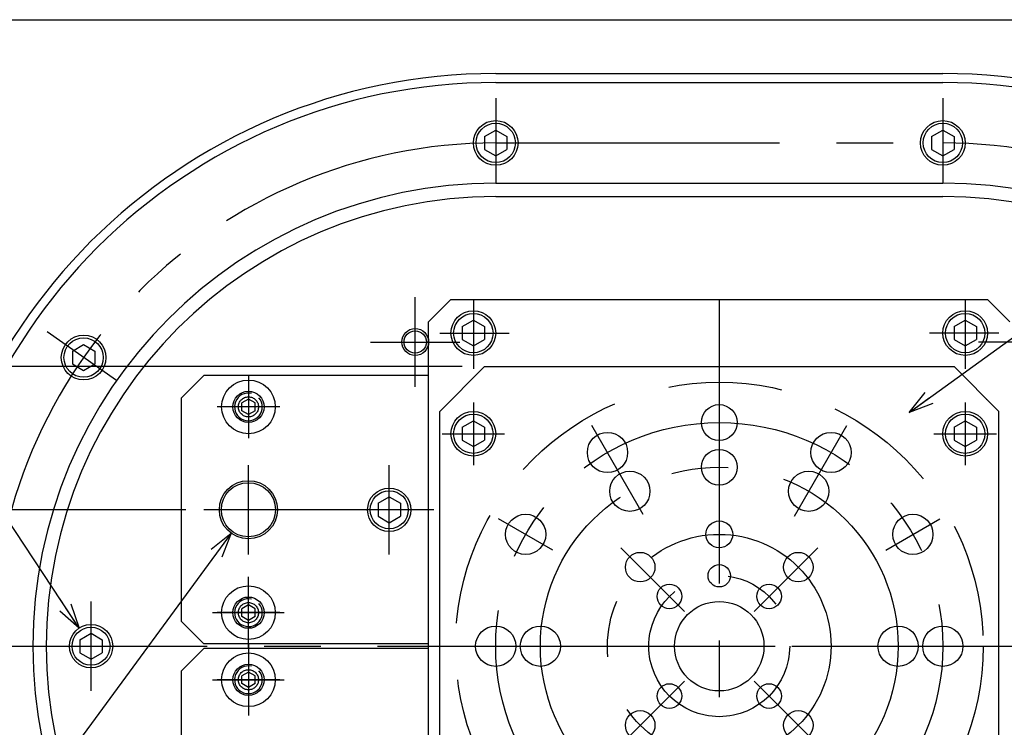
# Model space of a CAD drawing. Extents: x 0 to 564, y 0 to 400.
# Tile 14 of 20: x 96 to 206, y 321 to 400. Entities that reach past the tile are written whole.
import ezdxf

# ---------------------------------------------------------------- set-up
doc = ezdxf.new("R2010")
doc.units = 0
doc.linetypes.add('CENTER', pattern=[50.8, 31.75, -6.35, 6.35, -6.35])
doc.linetypes.add('DASHED', pattern=[19.05, 12.7, -6.35])
doc.layers.get('0').update_dxf_attribs({"linetype": 'CONTINUOUS'})
doc.layers.get('DEFPOINTS').update_dxf_attribs({"linetype": 'CONTINUOUS'})
for name, color, linetype in [('BASE', 10, 'CONTINUOUS'), ('BODY', 130, 'CONTINUOUS'), ('CVZ', 130, 'CONTINUOUS'), ('FL-AORB', 130, 'CONTINUOUS'), ('寸法線', 11, 'CONTINUOUS'), ('機械要素部品', 100, 'CONTINUOUS')]:
    doc.layers.add(name, color=color, linetype=linetype)
doc.styles.add('MX_DIMTXSTY_2', font='txt.sh', dxfattribs={"width": 0.95, "bigfont": 'extfont'})
doc.styles.add('MX_DIMTXSTY_4', font='txt.sh', dxfattribs={"width": 1.2, "bigfont": 'extfont'})
doc.styles.add('MX_DIMTXSTY_5', font='txt.sh', dxfattribs={"width": 1.1, "bigfont": 'extfont'})
doc.styles.add('MX_NOTE_STANDARD', font='txt.sh', dxfattribs={"bigfont": 'extfont'})
doc.dimstyles.new('MX_DIMSTYLE_P', dxfattribs={"dimtxt": 2.5, "dimasz": 2.5, "dimexe": 1, "dimexo": 1, "dimgap": 1, "dimtad": 1, "dimlfac": 2, "dimdsep": 46, "dimtxsty": 'MX_NOTE_STANDARD', "dimblk1": 'OPEN30', "dimblk2": 'OPEN30', "dimsah": 1, "dimcen": 2.5, "dimadec": 0, "dimazin": 0, "dimtfac": 1, "dimtmove": 0, "dimatfit": 3, "dimldrblk": 'OPEN30', "dimfxl": 1, "dimtzin": 0, "dimarcsym": 0})
doc.dimstyles.new('MXDIMSTYLE', dxfattribs={"dimtxt": 2.5, "dimasz": 2.5, "dimexe": 1, "dimexo": 1, "dimgap": 1, "dimtad": 1, "dimdsep": 46, "dimtxsty": 'MX_NOTE_STANDARD', "dimblk1": 'OPEN30', "dimblk2": 'OPEN30', "dimsah": 1, "dimcen": 2.5, "dimadec": 0, "dimazin": 0, "dimtfac": 1, "dimtmove": 0, "dimatfit": 3, "dimldrblk": 'OPEN30', "dimfxl": 1, "dimtzin": 0, "dimarcsym": 0})

# ---------------------------------------------------------------- blocks, each defined once
blk = doc.blocks.new('_OPEN30')
at = {"color": 0, "linetype": 'ByBlock', "lineweight": -2}
for p, q in [((-1, 0.267949), (0, 0)), ((0, 0), (-1, -0.267949)), ((0, 0), (-1, 0))]:
    blk.add_line(p, q, dxfattribs=at)
blk = doc.blocks.new('*D34')
at = {"color": 21, "linetype": 'CONTINUOUS'}
for p, q in [((114.543305, 345.227746), (71.435192, 345.227746)), ((72.435192, 314.727746), (72.435192, 345.227746)), ((114.543305, 314.727746), (71.435192, 314.727746))]:
    blk.add_line(p, q, dxfattribs=at)
at = {"layer": 'DEFPOINTS', "color": 0, "linetype": 'CONTINUOUS'}
for p in [(72.435192, 345.227746), (116.543305, 345.227746), (116.543305, 314.727746)]:
    blk.add_point(p, dxfattribs=at)
at = {"color": 21, "linetype": 'CONTINUOUS', "xscale": 2.77, "yscale": 2.77, "zscale": 2.77}
for p, rotation in [((72.435192, 345.227746), 90), ((72.435192, 314.727746), 270)]:
    blk.add_blockref('_OPEN30', p, dxfattribs=dict(at, rotation=rotation))
at = {"color": 21, "linetype": 'CONTINUOUS', "insert": (69.685192, 329.977746), "char_height": 3.5, "attachment_point": 5, "rotation": 90, "line_spacing_factor": 0.72, "style": 'MX_DIMTXSTY_4'}
blk.add_mtext('\\A1;61', dxfattribs=at)
blk = doc.blocks.new('*D36')
at = {"color": 21, "linetype": 'CONTINUOUS'}
for p, q in [((238.3485, 363.814605), (250.233415, 374.085226)), ((250.233415, 374.085226), (270.826034, 374.085226)), ((238.3485, 363.814605), (241.374988, 366.430014))]:
    blk.add_line(p, q, dxfattribs=at)
at = {"layer": 'DEFPOINTS', "color": 0, "linetype": 'CONTINUOUS'}
for p in [(238.3485, 363.814605), (199.193302, 329.977746)]:
    blk.add_point(p, dxfattribs=at)
at = {"color": 21, "linetype": 'CONTINUOUS', "xscale": 2.77, "yscale": 2.77, "zscale": 2.77, "rotation": 220.832686}
blk.add_blockref('_OPEN30', (238.3485, 363.814605), dxfattribs=at)
at = {"color": 21, "linetype": 'CONTINUOUS', "insert": (260.326034, 376.835226), "char_height": 3.5, "attachment_point": 5, "line_spacing_factor": 0.72, "style": 'MX_DIMTXSTY_4'}
blk.add_mtext('\\A1;Ｒ103.5', dxfattribs=at)
blk = doc.blocks.new('*D42')
at = {"color": 21, "linetype": 'CONTINUOUS'}
for p, q in [((79.335647, 367.281433), (55.373269, 367.281433)), ((102.607993, 332.001992), (79.335647, 367.281433)), ((102.607993, 332.001992), (100.405421, 335.340956))]:
    blk.add_line(p, q, dxfattribs=at)
at = {"layer": 'DEFPOINTS', "color": 0, "linetype": 'CONTINUOUS'}
for p in [(102.607993, 332.001992), (105.278612, 327.953499)]:
    blk.add_point(p, dxfattribs=at)
at = {"color": 21, "linetype": 'CONTINUOUS', "xscale": 2.77, "yscale": 2.77, "zscale": 2.77, "rotation": 303.411138}
blk.add_blockref('_OPEN30', (102.607993, 332.001992), dxfattribs=at)
at = {"color": 21, "linetype": 'CONTINUOUS', "insert": (67.623269, 370.031433), "char_height": 3.5, "attachment_point": 5, "line_spacing_factor": 0.72, "style": 'MX_DIMTXSTY_2'}
blk.add_mtext('\\A1;R1/8プラグ', dxfattribs=at)
blk = doc.blocks.new('_NONE')
at = {"color": 0, "linetype": 'ByBlock', "lineweight": -2}
blk.add_circle((0, 0), 0.25, dxfattribs=at)
blk = doc.blocks.new('*D44')
at = {"color": 21, "linetype": 'CONTINUOUS'}
for p, q in [((145.443298, 361.227746), (65.853591, 361.227746)), ((66.853591, 298.727746), (66.853591, 361.227746)), ((145.443298, 298.727746), (65.853591, 298.727746))]:
    blk.add_line(p, q, dxfattribs=at)
at = {"layer": 'DEFPOINTS', "color": 0, "linetype": 'CONTINUOUS'}
for p in [(66.853591, 361.227746), (147.943298, 361.227746), (147.943298, 298.727746)]:
    blk.add_point(p, dxfattribs=at)
at = {"color": 21, "linetype": 'CONTINUOUS', "xscale": 2.77, "yscale": 2.77, "zscale": 2.77}
for p, rotation in [((66.853591, 361.227746), 90), ((66.853591, 298.727746), 270)]:
    blk.add_blockref('_OPEN30', p, dxfattribs=dict(at, rotation=rotation))
at = {"color": 21, "linetype": 'CONTINUOUS', "insert": (64.103591, 329.977746), "char_height": 3.5, "attachment_point": 5, "rotation": 90, "line_spacing_factor": 0.72, "style": 'MX_DIMTXSTY_5'}
blk.add_mtext('\\A1;125', dxfattribs=at)

msp = doc.modelspace()

# ---------------------------------------------------------------- linework, layer by layer
at = {"layer": 'BASE', "color": 10, "linetype": 'CONTINUOUS'}
for p, q in [((144.1933, 368.7277), (141.6933, 366.2277)), ((144.1933, 368.7277), (204.1933, 368.7277)), ((204.1933, 368.7277), (206.6933, 366.2277)), ((141.6933, 293.7277), (141.6933, 366.2277))]:
    msp.add_line(p, q, dxfattribs=at)
at = {"layer": 'BASE', "color": 20, "linetype": 'CENTER'}
for p, q in [((146.6933, 368.7277), (146.6933, 360.9777)), ((201.6933, 368.7277), (201.6933, 360.9777)), ((142.9433, 364.9777), (150.6933, 364.9777)), ((205.4433, 364.9777), (197.6933, 364.9777)), ((146.6933, 357.2277), (146.6933, 350.2277)), ((201.6933, 357.2277), (201.6933, 350.2277)), ((143.1933, 353.7277), (150.1933, 353.7277)), ((198.1933, 353.7277), (205.1933, 353.7277))]:
    msp.add_line(p, q, dxfattribs=at)
at = {"layer": 'BASE', "color": 20, "linetype": 'DASHED'}
msp.add_circle((174.1933, 329.9777), 29.5, dxfattribs=at)
at = {"layer": 'BODY', "color": 130, "linetype": 'CONTINUOUS'}
for p, q in [((149.1933, 393.9777), (199.1933, 393.9777)), ((149.1933, 392.9777), (199.1933, 392.9777)), ((149.1933, 381.7277), (199.1933, 381.7277)), ((149.1933, 380.2277), (199.1933, 380.2277))]:
    msp.add_line(p, q, dxfattribs=at)
at = {"layer": 'BODY', "color": 140, "linetype": 'CENTER'}
for p, q in [((149.1933, 391.2277), (149.1933, 381.7277)), ((199.1933, 391.2277), (199.1933, 381.7277)), ((149.1933, 386.2277), (199.1933, 386.2277)), ((140.1933, 358.9777), (140.1933, 368.9777)), ((106.8022, 359.6603), (99.0202, 365.1093)), ((135.1933, 363.9777), (145.1933, 363.9777)), ((213.1933, 363.9777), (203.1933, 363.9777)), ((121.5433, 329.7277), (121.5433, 337.7277)), ((103.9433, 324.9777), (103.9433, 334.9777)), ((117.5433, 333.7277), (125.5433, 333.7277)), ((85.1933, 329.9777), (263.1933, 329.9777)), ((121.5433, 330.2277), (121.5433, 322.2277)), ((117.5433, 326.2277), (125.5433, 326.2277))]:
    msp.add_line(p, q, dxfattribs=at)
at = {"layer": 'BODY', "color": 140, "linetype": 'CONTINUOUS'}
for centre, radius in [((140.1933, 363.9777), 1.5), ((103.9433, 329.9777), 2.425)]:
    msp.add_circle(centre, radius, dxfattribs=at)
at = {"layer": 'BODY', "color": 130, "linetype": 'CONTINUOUS'}
for centre, radius in [((140.1933, 363.9777), 1.25), ((103.9433, 329.9777), 2.125)]:
    msp.add_circle(centre, radius, dxfattribs=at)
for centre, radius, start, end in [((149.1933, 329.9777), 64, 90, 270), ((199.1933, 329.9777), 64, 270, 90), ((149.1933, 329.9777), 63, 90, 270), ((199.1933, 329.9777), 63, 270, 90), ((149.1933, 329.9777), 51.75, 90, 270), ((199.1933, 329.9777), 51.75, 270, 90), ((149.1933, 329.9777), 50.25, 90, 270), ((199.1933, 329.9777), 50.25, 270, 90)]:
    msp.add_arc(centre, radius, start, end, dxfattribs=at)
at = {"layer": 'BODY', "color": 140, "linetype": 'CENTER'}
for centre, start, end in [((149.1933, 329.9777), 90, 270), ((199.1933, 329.9777), 270, 90)]:
    msp.add_arc(centre, 56.25, start, end, dxfattribs=at)
at = {"layer": 'CVZ', "color": 130, "linetype": 'CONTINUOUS'}
for p, q in [((116.5433, 360.2277), (114.0433, 357.7277)), ((141.6933, 360.2277), (116.5433, 360.2277)), ((114.0433, 332.7277), (114.0433, 357.7277)), ((121.5433, 357.5938), (120.7933, 357.1608)), ((120.7933, 356.2947), (120.7933, 357.1608)), ((122.2933, 357.1608), (121.5433, 357.5938)), ((122.2933, 356.2947), (122.2933, 357.1608)), ((121.5433, 355.8617), (120.7933, 356.2947)), ((122.2933, 356.2947), (121.5433, 355.8617)), ((121.5433, 334.5938), (120.7933, 334.1608)), ((120.7933, 333.2947), (120.7933, 334.1608)), ((122.2933, 334.1608), (121.5433, 334.5938)), ((122.2933, 333.2947), (122.2933, 334.1608)), ((114.0433, 332.7277), (116.5433, 330.2277)), ((121.5433, 332.8617), (120.7933, 333.2947)), ((122.2933, 333.2947), (121.5433, 332.8617)), ((116.5433, 329.7277), (114.0433, 327.2277)), ((141.6933, 330.2277), (116.5433, 330.2277)), ((141.6933, 329.7277), (116.5433, 329.7277)), ((114.0433, 302.2277), (114.0433, 327.2277)), ((121.5433, 327.0938), (120.7933, 326.6608)), ((122.2933, 326.6608), (121.5433, 327.0938)), ((120.7933, 325.7947), (120.7933, 326.6608)), ((122.2933, 325.7947), (122.2933, 326.6608)), ((121.5433, 325.3617), (120.7933, 325.7947)), ((122.2933, 325.7947), (121.5433, 325.3617))]:
    msp.add_line(p, q, dxfattribs=at)
at = {"layer": 'CVZ', "color": 140, "linetype": 'CENTER'}
for p, q in [((121.5433, 360.2277), (121.5433, 353.2277)), ((125.0433, 356.7277), (118.0433, 356.7277)), ((121.5433, 340.2277), (121.5433, 350.2277)), ((137.2933, 340.2277), (137.2933, 350.2277)), ((142.2933, 345.2277), (116.5433, 345.2277)), ((121.5433, 330.2277), (121.5433, 337.2277)), ((125.0433, 333.7277), (118.0433, 333.7277)), ((121.5433, 329.7277), (121.5433, 322.7277)), ((125.0433, 326.2277), (118.0433, 326.2277))]:
    msp.add_line(p, q, dxfattribs=at)
at = {"layer": 'CVZ', "color": 140, "linetype": 'DASHED'}
msp.add_line((204.0433, 357.5938), (204.1207, 357.5491), dxfattribs=at)
at = {"layer": 'CVZ', "color": 130, "linetype": 'CONTINUOUS'}
for centre, radius in [((121.5433, 356.7277), 3), ((121.5433, 356.7277), 1.75), ((121.5433, 345.2277), 3.025), ((137.2933, 345.2277), 2.125), ((121.5433, 333.7277), 3), ((121.5433, 333.7277), 1.75), ((121.5433, 326.2277), 3), ((121.5433, 326.2277), 1.75)]:
    msp.add_circle(centre, radius, dxfattribs=at)
at = {"layer": 'CVZ', "color": 140, "linetype": 'DASHED'}
for centre in [(121.5433, 356.7277), (121.5433, 333.7277), (121.5433, 326.2277)]:
    msp.add_circle(centre, 1.125, dxfattribs=at)
at = {"layer": 'CVZ', "color": 140, "linetype": 'CONTINUOUS'}
for centre, radius in [((121.5433, 345.2277), 3.25), ((137.2933, 345.2277), 2.425)]:
    msp.add_circle(centre, radius, dxfattribs=at)
at = {"layer": 'CVZ', "color": 130, "linetype": 'CONTINUOUS'}
for centre in [(121.5433, 356.7277), (121.5433, 333.7277), (121.5433, 326.2277)]:
    msp.add_arc(centre, 1.55, 77.518726, 40.553707, dxfattribs=at)
at = {"layer": 'FL-AORB', "color": 140, "linetype": 'CENTER'}
for p, q in [((174.1933, 368.7277), (174.1933, 291.2277)), ((165.69, 344.7058), (159.9433, 354.6595)), ((182.5889, 344.5194), (188.4433, 354.6595)), ((155.5738, 340.7277), (149.5116, 344.2277)), ((192.8128, 340.7277), (198.875, 344.2277)), ((170.3042, 333.8668), (163.1845, 340.9866)), ((178.0824, 333.8668), (185.2021, 340.9866)), ((144.1933, 329.9777), (204.1933, 329.9777)), ((170.3042, 326.0887), (163.1845, 318.9689)), ((178.0824, 326.0887), (185.2021, 318.9689))]:
    msp.add_line(p, q, dxfattribs=at)
at = {"layer": 'FL-AORB', "color": 130, "linetype": 'CONTINUOUS'}
for p, q in [((147.9433, 361.2277), (142.9433, 356.2277)), ((147.9433, 361.2277), (200.4433, 361.2277)), ((200.4433, 361.2277), (205.4433, 356.2277)), ((142.9433, 303.7277), (142.9433, 356.2277)), ((205.4433, 303.7277), (205.4433, 356.2277))]:
    msp.add_line(p, q, dxfattribs=at)
for centre, radius in [((174.1933, 354.9777), 2), ((161.6933, 351.6284), 2.25), ((186.6933, 351.6284), 2.25), ((174.1933, 349.9777), 2), ((164.1933, 347.2983), 2.25), ((184.1933, 347.2983), 2.25), ((152.5427, 342.4777), 2.25), ((195.8439, 342.4777), 2.25), ((174.1933, 342.4777), 1.5), ((165.3545, 338.8166), 1.65), ((183.0321, 338.8166), 1.65), ((174.1933, 337.8527), 1.25), ((168.6248, 335.5462), 1.375), ((179.7618, 335.5462), 1.375), ((174.1933, 329.9777), 5), ((149.1933, 329.9777), 2.25), ((154.1933, 329.9777), 2.25), ((194.1933, 329.9777), 2.25), ((199.1933, 329.9777), 2.25), ((168.6248, 324.4093), 1.375), ((179.7618, 324.4093), 1.375), ((165.3545, 321.1389), 1.65), ((183.0321, 321.1389), 1.65)]:
    msp.add_circle(centre, radius, dxfattribs=at)
at = {"layer": 'FL-AORB', "color": 140, "linetype": 'CENTER'}
for radius in [25, 20, 12.5, 7.875]:
    msp.add_circle((174.1933, 329.9777), radius, dxfattribs=at)
at = {"layer": '寸法線', "color": 241, "linetype": 'CONTINUOUS'}
msp.add_line((0, 400), (564, 400), dxfattribs=at)
at = {"layer": '機械要素部品', "color": 100, "linetype": 'CONTINUOUS'}
for p, q in [((147.9433, 386.9494), (149.1933, 387.6711)), ((149.1933, 387.6711), (150.4433, 386.9494)), ((197.9433, 386.9494), (199.1933, 387.6711)), ((199.1933, 387.6711), (200.4433, 386.9494)), ((147.9433, 386.9494), (147.9433, 385.5061)), ((150.4433, 386.9494), (150.4433, 385.5061)), ((197.9433, 386.9494), (197.9433, 385.5061)), ((200.4433, 386.9494), (200.4433, 385.5061)), ((147.9433, 385.5061), (149.1933, 384.7844)), ((149.1933, 384.7844), (150.4433, 385.5061)), ((197.9433, 385.5061), (199.1933, 384.7844)), ((199.1933, 384.7844), (200.4433, 385.5061)), ((145.4433, 365.6994), (146.6933, 366.4211)), ((145.4433, 365.6994), (145.4433, 364.2561)), ((146.6933, 366.4211), (147.9433, 365.6994)), ((147.9433, 365.6994), (147.9433, 364.2561)), ((200.4433, 365.6994), (201.6933, 366.4211)), ((200.4433, 365.6994), (200.4433, 364.2561)), ((201.6933, 366.4211), (202.9433, 365.6994)), ((202.9433, 365.6994), (202.9433, 364.2561)), ((101.866, 362.9631), (103.116, 363.6848)), ((103.116, 363.6848), (104.366, 362.9631)), ((145.4433, 364.2561), (146.6933, 363.5344)), ((146.6933, 363.5344), (147.9433, 364.2561)), ((200.4433, 364.2561), (201.6933, 363.5344)), ((201.6933, 363.5344), (202.9433, 364.2561)), ((101.866, 362.9631), (101.866, 361.5197)), ((104.366, 362.9631), (104.366, 361.5197)), ((101.866, 361.5197), (103.116, 360.798)), ((103.116, 360.798), (104.366, 361.5197)), ((145.4433, 354.4494), (146.6933, 355.1711)), ((146.6933, 355.1711), (147.9433, 354.4494)), ((200.4433, 354.4494), (201.6933, 355.1711)), ((201.6933, 355.1711), (202.9433, 354.4494)), ((145.4433, 354.4494), (145.4433, 353.0061)), ((147.9433, 354.4494), (147.9433, 353.0061)), ((200.4433, 354.4494), (200.4433, 353.0061)), ((202.9433, 354.4494), (202.9433, 353.0061)), ((145.4433, 353.0061), (146.6933, 352.2844)), ((146.6933, 352.2844), (147.9433, 353.0061)), ((200.4433, 353.0061), (201.6933, 352.2844)), ((201.6933, 352.2844), (202.9433, 353.0061)), ((136.0433, 345.9494), (137.2933, 346.6711)), ((136.0433, 345.9494), (136.0433, 344.5061)), ((137.2933, 346.6711), (138.5433, 345.9494)), ((138.5433, 345.9494), (138.5433, 344.5061)), ((136.0433, 344.5061), (137.2933, 343.7844)), ((137.2933, 343.7844), (138.5433, 344.5061)), ((102.6933, 330.6994), (103.9433, 331.4211)), ((103.9433, 331.4211), (105.1933, 330.6994)), ((102.6933, 330.6994), (102.6933, 329.2561)), ((105.1933, 330.6994), (105.1933, 329.2561)), ((102.6933, 329.2561), (103.9433, 328.5344)), ((103.9433, 328.5344), (105.1933, 329.2561))]:
    msp.add_line(p, q, dxfattribs=at)
for centre, radius in [((149.1933, 386.2277), 2.5), ((199.1933, 386.2277), 2.5), ((149.1933, 386.2277), 2.2), ((199.1933, 386.2277), 2.2), ((146.6933, 364.9777), 2.5), ((146.6933, 364.9777), 2.2), ((201.6933, 364.9777), 2.5), ((201.6933, 364.9777), 2.2), ((103.116, 362.2414), 2.5), ((103.116, 362.2414), 2.2), ((146.6933, 353.7277), 2.5), ((146.6933, 353.7277), 2.2), ((201.6933, 353.7277), 2.5), ((201.6933, 353.7277), 2.2)]:
    msp.add_circle(centre, radius, dxfattribs=at)

# ---------------------------------------------------------------- dimensions: what is measured, and where the dimension line sits
at = {"layer": '寸法線', "color": 21, "linetype": 'CONTINUOUS'}
dim = msp.add_radius_dim(center=(199.1933, 329.9777), mpoint=(238.3485, 363.8146), text='\\A1;<>', dimstyle='MX_DIMSTYLE_P', override={"dimtxt": 3.5, "dimasz": 2.77, "dimtih": 1, "dimtoh": 1, "dimtxsty": 'MX_DIMTXSTY_4', "dimcen": 0, "dimtofl": 0, "dimtzin": 8}, dxfattribs=at)
dim.commit()
dim.dimension.update_dxf_attribs({"geometry": '*D36', "text_midpoint": (260.326, 374.0852), "dimtype": 132})
dim = msp.add_diameter_dim_2p(p1=(105.2786, 327.9535), p2=(102.608, 332.002), text='\\A1;R1/8プラグ', dimstyle='MX_DIMSTYLE_P', override={"dimtxt": 3.5, "dimasz": 2.77, "dimtih": 1, "dimtoh": 1, "dimlfac": 0.5, "dimtxsty": 'MX_DIMTXSTY_2', "dimblk1": 'NONE', "dimcen": 0, "dimtofl": 0}, dxfattribs=at)
dim.commit()
dim.dimension.update_dxf_attribs({"geometry": '*D42', "text_midpoint": (67.6233, 367.2814), "dimtype": 131})
for base, p1, p2, override, picture, middle in [((66.8536, 361.2277), (147.9433, 298.7277), (147.9433, 361.2277), {"dimtxt": 3.5, "dimasz": 2.77, "dimexo": 2.5, "dimtxsty": 'MX_DIMTXSTY_5', "dimtzin": 8}, '*D44', (66.8536, 329.9777)), ((72.4352, 345.2277), (116.5433, 314.7277), (116.5433, 345.2277), {"dimtxt": 3.5, "dimasz": 2.77, "dimexo": 2, "dimtxsty": 'MX_DIMTXSTY_4', "dimtzin": 8}, '*D34', (72.4352, 329.9777))]:
    dim = msp.add_linear_dim(base=base, p1=p1, p2=p2, angle=90, text='\\A1;<>', dimstyle='MX_DIMSTYLE_P', override=override, dxfattribs=at)
    dim.commit()
    dim.dimension.update_dxf_attribs({"geometry": picture, "text_midpoint": middle, "dimtype": 128})

# ---------------------------------------------------------------- leaders
for points in [[(195.415, 356.0962), (238.3767, 387.1869), (260.1681, 387.1869)], [(119.6184, 342.6091), (73.9696, 280.5087)]]:
    msp.add_leader(points, dimstyle='MXDIMSTYLE', override={"dimasz": 2.77}, dxfattribs=at)

doc.saveas('drawing.dxf')
